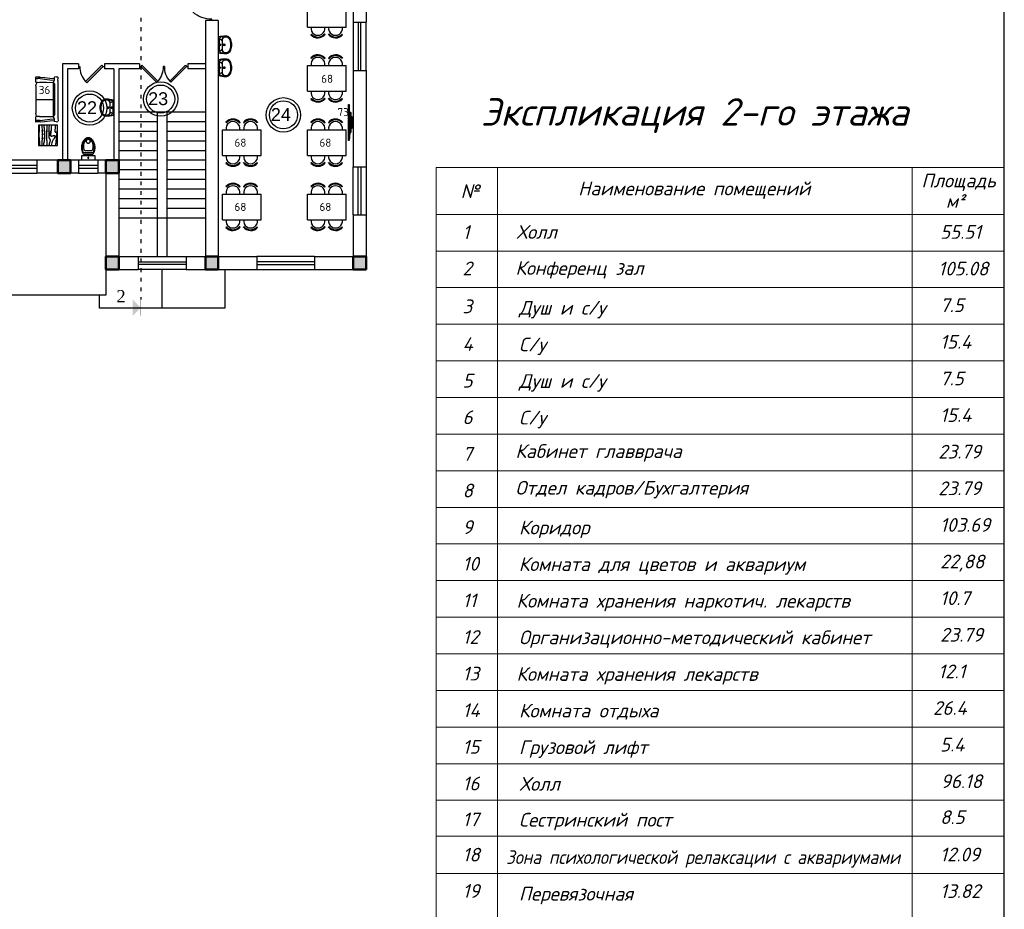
# Model space of a CAD drawing. Header units: millimetres. Extents: x 151654 to 877351, y 70322 to 154322.
# Tile 165 of 173: x 410765 to 441432, y 105728 to 133434. Entities that reach past the tile are written whole.
import ezdxf
from ezdxf.enums import TextEntityAlignment as Align

# ---------------------------------------------------------------- set-up
doc = ezdxf.new("R2010")
doc.units = ezdxf.units.MM
doc.linetypes.add('ACAD_ISO03W100', pattern=[30, 12, -18])
for name, color, linetype in [('kolonn', 7, 'Continuous'), ('RENDER', 252, 'Continuous'), ('su', 7, 'Continuous')]:
    doc.layers.add(name, color=color, linetype=linetype)
for name, color, linetype, lineweight in [('Tech_equipment_001', 3, 'Continuous', 30), ('Текст', 132, 'Continuous', 25), ('технологич.о', 152, 'Continuous', 30), ('ТХ', 152, 'Continuous', 30)]:
    doc.layers.add(name, color=color, linetype=linetype, lineweight=lineweight)
doc.styles.add('GOST', font='isocpeur.ttf')
doc.styles.add('RomanS', font='times.ttf')
doc.styles.get("Standard").update_dxf_attribs({"font": 'arial.ttf'})
doc.styles.add('style Ecuper', font='isocpeui.ttf', dxfattribs={"height": 220})
doc.styles.add('ГОСТ 300', font='isocpeui.ttf', dxfattribs={"height": 250})
pattern_1 = [(180, (-1150119.1421848, 2746708.3630537), (0, 0.00136125), [])]
pattern_2 = [(180, (-1150119.4463504, 2746785.3122192), (0, 0.00136125), [])]

# ---------------------------------------------------------------- blocks, each defined once
blk = doc.blocks.new('ghsdd')
at = {"ltscale": 50, "true_color": 0x757575}
h = blk.add_hatch(color=8, dxfattribs=at)
h.paths.add_polyline_path([(0, 200), (-200, 200), (-200, 0), (0, 0)])
h.paths.add_polyline_path([(200, 0), (200, 200), (0, 200), (0, 0)])
h.paths.add_polyline_path([(0, 0), (-200, 0), (-200, -200), (0, -200)])
h.paths.add_polyline_path([(0, 0), (0, -200), (200, -200), (200, 0)])
at = {"lineweight": 50, "ltscale": 50}
blk.add_lwpolyline([(200, 200), (200, -200), (-200, -200), (-200, 200), (200, 200)], dxfattribs=at)
blk = doc.blocks.new('UM_8')
for p, q in [((244, 0), (-244, 0)), ((-182, -45), (-146, -110)), ((175, -30), (-175, -30)), ((142, -120), (-132, -120)), ((35, -180), (-35, -180)), ((27, -61), (-27, -61)), ((0, -88), (0, -34)), ((0, -145), (0, -215)), ((182, -45), (146, -110))]:
    blk.add_line(p, q)
for centre, radius in [((0, -180), 27), ((0, -61), 17), ((0, -180), 17)]:
    blk.add_circle(centre, radius)
for centre, radius, start, end in [((-244, 0), 0.5, 90, 167.3206), ((244, 0), 0.5, 12.6794, 90), ((-104, -234), 169, 178.312, 234.1043), ((894, -257), 1167, 167.3206, 178.6525), ((-273, -229), 0.5, 358.312, 358.6525), ((68, -206), 330, 154.5977, 180.3349), ((-104, -233), 138, 141.0504, 245.2718), ((-175, -90), 60, 90, 154.5977), ((-104, -233), 148, 141.0504, 147.7493), ((-139, -232), 123, 98.7111, 129.9424), ((-139, -232), 113, 86.1548, 129.9424), ((139, -232), 113, 50.0576, 93.8452), ((139, -232), 123, 50.0576, 81.2889), ((104, -233), 138, 294.7282, 38.9496), ((175, -90), 60, 25.4023, 90), ((104, -234), 169, 305.8957, 1.688), ((104, -233), 148, 32.2507, 38.9496), ((-68, -206), 330, 359.6651, 25.4023), ((-894, -257), 1167, 1.3475, 12.6794), ((273, -229), 0.5, 181.3475, 181.688), ((-27, -71), 347, 239.6448, 267.5368), ((-27, -71), 317, 244.8898, 267.5368), ((0, 80), 500, 265.1692, 274.8308), ((0, 80), 470, 265.1692, 274.8308), ((27, -71), 317, 272.4632, 300.3552), ((27, -71), 347, 272.4632, 300.3552)]:
    blk.add_arc(centre, radius, start, end)
blk = doc.blocks.new('UniTAZZ_3')
for p, q in [((-293, -112), (-293, 112)), ((-230, -144), (-230, 144)), ((-178, -144), (-178, 144)), ((-152, 200), (-152, -200)), ((0, 200), (-152, 200)), ((0, -200), (0, 200)), ((-152, -200), (0, -200))]:
    blk.add_line(p, q)
blk.add_circle((-76, 0), 17)
for centre, radius, start, end in [((-581, 0), 131, 146.9765, 180), ((-581, 0), 131, 180, 213.0235), ((-493, -57), 235, 122.5078, 146.9765), ((-564, 0), 117, 146.9765, 180), ((-575, 0), 87.7, 145.7058, 180), ((-575, 0), 87.7, 180, 214.2942), ((-485, -51), 211, 122.5078, 146.9765), ((-610, 0), 46, 153.6325, 180), ((-610, 0), 46, 180, 206.3675), ((-600, -5), 56.5, 129.8827, 153.6325), ((-507, -46), 170, 121.2723, 145.7058), ((-594, -12), 66, 109.092, 129.8827), ((-435, -148), 343, 104.7867, 122.5078), ((-590, -23), 78.1, 90, 109.092), ((-433, -133), 308, 104.7867, 122.5078), ((-462, -121), 257, 104.1209, 121.2723), ((-590, -23), 78.1, 70.908, 90), ((-586, -12), 66, 50.1173, 70.908), ((-580, -5), 56.5, 26.3675, 50.1173), ((-571, 0), 46, 0, 26.3675), ((-571, 0), 46, 333.6325, 0), ((-432, -238), 378, 90, 104.1209), ((-397, -291), 491, 90, 104.7867), ((-399, -261), 441, 90, 104.7867), ((-432, -238), 378, 75.8791, 90), ((-399, -261), 441, 75.2133, 90), ((-397, -291), 491, 75.2133, 90), ((-403, -121), 257, 64.7964, 75.8791), ((-365, -133), 308, 63.9053, 75.2133), ((-359, -148), 343, 58.1489, 75.2133), ((-493, 57), 235, 213.0235, 237.4922), ((-564, 0), 117, 180, 213.0235), ((-485, 51), 211, 213.0235, 237.4922), ((-600, 5), 56.5, 206.3675, 230.1173), ((-507, 47), 170, 214.2942, 238.7277), ((-594, 12), 66, 230.1173, 250.908), ((-435, 148), 343, 237.4922, 255.2133), ((-590, 24), 78.1, 250.908, 270), ((-433, 132), 308, 237.4922, 255.2133), ((-462, 121), 257, 238.7277, 255.8791), ((-590, 24), 78.1, 270, 289.092), ((-586, 12), 66, 289.092, 309.8827), ((-580, 5), 56.5, 309.8827, 333.6325), ((-432, 238), 378, 255.8791, 270), ((-397, 291), 491, 255.2133, 270), ((-399, 261), 441, 255.2133, 270), ((-432, 238), 378, 270, 284.1209), ((-399, 261), 441, 270, 284.7867), ((-397, 291), 491, 270, 284.7867), ((-403, 121), 257, 284.1209, 295.2036), ((-365, 132), 308, 284.7867, 296.0947), ((-359, 148), 343, 284.7867, 301.8511)]:
    blk.add_arc(centre, radius, start, end)
blk = doc.blocks.new('jfgjhsdf')
blk.add_hatch(color=1).paths.add_polyline_path([(-593, 731), (-637, 687), (0, 50), (44, 94)])
at = {"color": 1}
for p, q in [((0, 1000), (0, 950)), ((0, 50), (0, 0))]:
    blk.add_line(p, q, dxfattribs=at)
blk.add_lwpolyline([(0, 50), (-637, 687), (-593, 731), (44, 94), (0, 50)], dxfattribs=at)
blk.add_arc((-33, 130), 821, 87.662, 132.9147, dxfattribs=at)
blk = doc.blocks.new('s-style4-2')
at = {"layer": 'технологич.о', "linetype": 'Continuous'}
for p, q in [((-706, 649), (-701, 681)), ((-706, 649), (-698, 590)), ((-701, 681), (-698, 696)), ((-698, 696), (-678, 707)), ((-670, 710), (-678, 707)), ((-587, 700), (-670, 710)), ((-587, 700), (-462, 693)), ((-465, 694), (-456, 694)), ((-462, 693), (454, 693)), ((454, 693), (578, 700)), ((578, 700), (661, 710)), ((661, 710), (668, 707)), ((668, 707), (689, 696)), ((700, 647), (689, 696)), ((700, 647), (689, 590)), ((-687, 577), (-698, 590)), ((-687, 577), (-653, 577)), ((-682, 291), (-666, 446)), ((-666, 446), (-653, 577)), ((-653, 577), (-600, 581)), ((-637, 291), (-617, 446)), ((-617, 446), (-600, 581)), ((-600, 581), (-527, 550)), ((-536, 339), (-527, 550)), ((-536, 123), (-536, 339)), ((-527, 550), (-473, 592)), ((-527, 550), (528, 550)), ((-473, 592), (-462, 593)), ((-462, 593), (454, 593)), ((-1, 28), (1, 550)), ((454, 593), (464, 592)), ((464, 592), (528, 550)), ((528, 550), (601, 580)), ((534, 425), (528, 551)), ((534, 123), (534, 425)), ((617, 446), (601, 580)), ((601, 580), (651, 577)), ((637, 291), (617, 446)), ((665, 446), (651, 577)), ((678, 577), (651, 577)), ((683, 291), (665, 446)), ((678, 577), (689, 590)), ((-693, 146), (-696, 49)), ((-696, 49), (-696, 12)), ((-693, 0), (-696, 12)), ((-693, 146), (-682, 291)), ((-693, 0), (-651, 0)), ((-656, 0), (-652, 3)), ((-652, 146), (-655, 73)), ((-655, 12), (-655, 73)), ((-651, 0), (-655, 12)), ((-652, 146), (-637, 291)), ((-651, 0), (-552, 0)), ((-552, 0), (-535, 12)), ((-530, 65), (-536, 123)), ((-529, 49), (-535, 12)), ((-520, 28), (-530, 65)), ((-528, 60), (-529, 49)), ((-520, 28), (-482, 19)), ((-425, 14), (-482, 19)), ((-425, 14), (-25, 14)), ((-12, 19), (-25, 14)), ((-1, 28), (-12, 19)), ((0, 28), (-1, 123)), ((0, 28), (10, 19)), ((24, 14), (10, 19)), ((24, 14), (423, 14)), ((481, 19), (423, 14)), ((518, 28), (481, 19)), ((518, 28), (528, 65)), ((534, 123), (528, 65)), ((529, 79), (530, 49)), ((530, 49), (536, 12)), ((553, 0), (536, 12)), ((652, 146), (637, 291)), ((651, 0), (655, 12)), ((654, 0), (651, 2)), ((652, 146), (655, 49)), ((655, 49), (655, 12)), ((695, 146), (683, 291)), ((694, 0), (698, 12)), ((695, 146), (698, 49)), ((698, 49), (698, 12)), ((553, 0), (651, 0)), ((651, 0), (694, 0))]:
    blk.add_line(p, q, dxfattribs=at)
blk = doc.blocks.new('столик журнальный 630х600')
at = {"layer": 'технологич.о', "linetype": 'Continuous'}
for p, q in [((2440299, 550477), (2440299, 549877)), ((2440929, 550477), (2440299, 550477)), ((2440929, 549877), (2440929, 550477)), ((2440299, 549877), (2440929, 549877))]:
    blk.add_line(p, q, dxfattribs=at)
for points in [[(2440299, 550407), (2440305, 550407), (2440336, 550404), (2440363, 550401), (2440388, 550399), (2440410, 550397), (2440430, 550395), (2440447, 550394), (2440461, 550393), (2440473, 550393), (2440483, 550393), (2440490, 550394), (2440497, 550394), (2440502, 550396), (2440505, 550397), (2440508, 550399), (2440510, 550401), (2440512, 550404), (2440513, 550406), (2440514, 550409), (2440514, 550411), (2440514, 550414), (2440513, 550417), (2440512, 550419), (2440511, 550422), (2440510, 550424), (2440508, 550426), (2440507, 550428), (2440506, 550430), (2440504, 550432), (2440503, 550434), (2440503, 550437), (2440502, 550438), (2440503, 550440), (2440503, 550442), (2440504, 550444), (2440505, 550446), (2440507, 550447), (2440508, 550449), (2440511, 550450), (2440513, 550451), (2440517, 550451), (2440520, 550452), (2440525, 550452), (2440530, 550452), (2440536, 550451), (2440543, 550451), (2440551, 550450), (2440560, 550449), (2440570, 550447), (2440582, 550446), (2440596, 550444), (2440611, 550442), (2440629, 550440), (2440649, 550438), (2440671, 550435), (2440696, 550433), (2440724, 550430), (2440754, 550427), (2440786, 550424), (2440819, 550421), (2440854, 550418), (2440891, 550415), (2440929, 550413)], [(2440299, 550285), (2440315, 550283), (2440343, 550281), (2440370, 550279), (2440395, 550277), (2440419, 550275), (2440442, 550273), (2440463, 550271), (2440483, 550269), (2440501, 550267), (2440518, 550265), (2440533, 550263), (2440547, 550261), (2440560, 550259), (2440571, 550258), (2440582, 550257), (2440591, 550257), (2440599, 550256), (2440606, 550256), (2440612, 550257), (2440617, 550257), (2440621, 550258), (2440625, 550260), (2440628, 550261), (2440631, 550263), (2440633, 550265), (2440635, 550268), (2440636, 550271), (2440638, 550274), (2440638, 550278), (2440638, 550282), (2440638, 550288), (2440637, 550294), (2440636, 550301), (2440635, 550308), (2440633, 550316), (2440630, 550325), (2440628, 550333), (2440626, 550341), (2440624, 550348), (2440621, 550355), (2440620, 550361), (2440618, 550367), (2440617, 550371), (2440616, 550375), (2440616, 550379), (2440616, 550382), (2440616, 550385), (2440617, 550387), (2440619, 550390), (2440622, 550392), (2440625, 550394), (2440628, 550396), (2440632, 550397), (2440636, 550398), (2440641, 550398), (2440645, 550398), (2440651, 550397), (2440656, 550395), (2440663, 550393), (2440670, 550390), (2440678, 550385), (2440688, 550380), (2440699, 550373), (2440713, 550365), (2440728, 550355), (2440746, 550344), (2440767, 550332), (2440791, 550321), (2440819, 550309), (2440851, 550297), (2440887, 550286), (2440929, 550277)], [(2440299, 550210), (2440325, 550209), (2440351, 550208), (2440375, 550207), (2440398, 550206), (2440421, 550205), (2440443, 550205), (2440465, 550204), (2440487, 550203), (2440508, 550202), (2440529, 550201), (2440549, 550200), (2440568, 550200), (2440586, 550199), (2440603, 550199), (2440618, 550199), (2440632, 550200), (2440644, 550200), (2440656, 550201), (2440666, 550202), (2440675, 550204), (2440682, 550205), (2440689, 550207), (2440696, 550209), (2440701, 550212), (2440706, 550214), (2440710, 550217), (2440714, 550219), (2440717, 550222), (2440721, 550225), (2440724, 550227), (2440728, 550230), (2440731, 550232), (2440735, 550234), (2440740, 550236), (2440744, 550237), (2440749, 550239), (2440754, 550240), (2440760, 550241), (2440766, 550241), (2440773, 550241), (2440780, 550240), (2440787, 550240), (2440795, 550239), (2440802, 550237), (2440810, 550236), (2440818, 550234), (2440825, 550232), (2440833, 550229), (2440843, 550226), (2440854, 550223), (2440867, 550219), (2440884, 550215), (2440904, 550210), (2440929, 550205)], [(2440299, 550137), (2440329, 550137), (2440367, 550137), (2440403, 550137), (2440437, 550136), (2440468, 550135), (2440497, 550134), (2440524, 550133), (2440549, 550133), (2440574, 550132), (2440597, 550131), (2440619, 550130), (2440639, 550129), (2440658, 550128), (2440676, 550128), (2440693, 550128), (2440708, 550129), (2440722, 550129), (2440734, 550130), (2440746, 550131), (2440756, 550133), (2440766, 550134), (2440775, 550136), (2440783, 550138), (2440790, 550139), (2440798, 550141), (2440805, 550142), (2440811, 550143), (2440818, 550144), (2440825, 550144), (2440832, 550145), (2440840, 550145), (2440848, 550145), (2440856, 550144), (2440865, 550143), (2440875, 550142), (2440884, 550140), (2440892, 550139), (2440900, 550138), (2440907, 550136), (2440912, 550135), (2440916, 550134), (2440919, 550134), (2440921, 550133), (2440922, 550133), (2440923, 550133), (2440925, 550133), (2440926, 550133), (2440929, 550133)], [(2440299, 550046), (2440326, 550049), (2440353, 550051), (2440377, 550054), (2440399, 550056), (2440420, 550058), (2440440, 550060), (2440459, 550062), (2440477, 550064), (2440494, 550066), (2440511, 550067), (2440527, 550069), (2440543, 550070), (2440559, 550071), (2440575, 550072), (2440591, 550072), (2440606, 550073), (2440622, 550073), (2440639, 550073), (2440655, 550072), (2440672, 550071), (2440689, 550070), (2440706, 550068), (2440722, 550066), (2440738, 550064), (2440752, 550062), (2440766, 550061), (2440779, 550059), (2440791, 550057), (2440802, 550055), (2440813, 550053), (2440822, 550051), (2440832, 550049), (2440842, 550047), (2440851, 550045), (2440861, 550043), (2440871, 550042), (2440881, 550041), (2440891, 550040), (2440900, 550040), (2440910, 550041), (2440920, 550042), (2440929, 550045)], [(2440299, 549986), (2440319, 549987), (2440376, 549989), (2440421, 549991), (2440460, 549993), (2440495, 549994), (2440528, 549995), (2440557, 549995), (2440585, 549996), (2440611, 549996), (2440634, 549996), (2440656, 549996), (2440676, 549995), (2440695, 549995), (2440713, 549994), (2440729, 549993), (2440745, 549992), (2440761, 549991), (2440776, 549990), (2440791, 549989), (2440806, 549988), (2440821, 549987), (2440836, 549985), (2440852, 549984), (2440867, 549983), (2440883, 549982), (2440898, 549981), (2440914, 549981), (2440929, 549981)], [(2440299, 549906), (2440313, 549906), (2440341, 549905), (2440367, 549904), (2440391, 549903), (2440414, 549902), (2440436, 549901), (2440456, 549901), (2440476, 549900), (2440495, 549899), (2440513, 549898), (2440532, 549897), (2440550, 549896), (2440570, 549896), (2440590, 549896), (2440611, 549896), (2440635, 549896), (2440660, 549897), (2440690, 549899), (2440724, 549901), (2440764, 549905), (2440811, 549910), (2440865, 549916), (2440929, 549925)]]:
    blk.add_lwpolyline(points, dxfattribs=at)
blk = doc.blocks.new('A$C5e854ee6')
at = {"layer": 'ТХ', "ltscale": 100, "transparency": 33554687}
h = blk.add_hatch(dxfattribs=at)
h.set_pattern_fill('ANSI31', color=256, scale=0.01089, angle=135, style=0)
h.set_pattern_definition(pattern_1)
h.paths.add_polyline_path([(-68, 612), (-50, 632, 0.450465), (-494, 640), (-476, 620, -0.456497)])
h = blk.add_hatch(dxfattribs=at)
h.set_pattern_fill('ANSI31', color=256, scale=0.01089, angle=135, style=0)
h.set_pattern_definition(pattern_1)
h.paths.add_polyline_path([(68, 612), (50, 632, -0.450465), (494, 640), (476, 620, 0.456497)])
h = blk.add_hatch(dxfattribs=at)
h.set_pattern_fill('ANSI31', color=256, scale=0.01089, angle=135, style=0)
h.set_pattern_definition(pattern_2)
h.paths.add_polyline_path([(-50, -632), (-68, -612, -0.456497), (-476, -620), (-494, -640, 0.450465)])
h = blk.add_hatch(dxfattribs=at)
h.set_pattern_fill('ANSI31', color=256, scale=0.01089, angle=135, style=0)
h.set_pattern_definition(pattern_2)
h.paths.add_polyline_path([(50, -632), (68, -612, 0.456497), (476, -620), (494, -640, -0.450465)])
at = {"layer": 'RENDER'}
for p, q in [((-494, 640), (-476, 620)), ((-50, 632), (-68, 612)), ((50, 632), (68, 612)), ((494, 640), (476, 620)), ((-494, -640), (-476, -620)), ((494, -640), (476, -620))]:
    blk.add_line(p, q, dxfattribs=at)
at = {"layer": 'ТХ', "ltscale": 100, "transparency": 33554687}
for p, q in [((-600, 400), (-600, -400)), ((600, 400), (-600, 400)), ((-490, 400), (-489, 401)), ((490, 400), (489, 401)), ((600, 400), (600, -400)), ((600, -400), (-600, -400)), ((-50, -632), (-68, -612)), ((50, -632), (68, -612))]:
    blk.add_line(p, q, dxfattribs=at)
for centre, radius, start, end in [((-275, 440), 296, 40.4731, 137.4728), ((-275, 440), 296, 40.4731, 137.4728), ((-275, 440), 217, 349.5046, 190.4954), ((-275, 440), 270, 39.7979, 137.9442), ((275, 440), 296, 42.5272, 139.5269), ((275, 440), 296, 42.5272, 139.5269), ((275, 440), 217, 349.5046, 190.4954), ((275, 440), 270, 42.0558, 140.2021), ((-275, -440), 217, 169.5046, 10.4954), ((-275, -440), 270, 222.0558, 320.2021), ((275, -440), 217, 169.5046, 10.4954), ((275, -440), 270, 219.7979, 317.9442), ((-275, -440), 296, 222.5272, 319.5269), ((275, -440), 296, 220.4731, 317.4728)]:
    blk.add_arc(centre, radius, start, end, dxfattribs=at)
blk = doc.blocks.new('samsung 49 TV')
at = {"layer": 'Tech_equipment_001', "color": 1, "ltscale": 200}
for p, q in [((-50, 561), (-73, 561)), ((-73, 561), (-73, -558)), ((-50, -558), (-50, 561)), ((-73, -558), (-50, -558))]:
    blk.add_line(p, q, dxfattribs=at)
at = {"layer": 'Tech_equipment_001', "color": 1, "linetype": 'ByBlock'}
for p, q in [((-28, 326), (-50, 561)), ((-28, 326), (0, 307)), ((-28, 326), (-28, -326)), ((0, -307), (0, 307)), ((-28, -326), (-50, -530)), ((-28, -326), (0, -307))]:
    blk.add_line(p, q, dxfattribs=at)

msp = doc.modelspace()

# ---------------------------------------------------------------- hatches: boundary and pattern name
msp.add_hatch(color=256).paths.add_polyline_path([(414282.5, 124208), (414539.9, 124465.4), (414282.5, 124722.8)])

# ---------------------------------------------------------------- linework, layer by layer
at = {"color": 1, "linetype": 'ACAD_ISO03W100', "ltscale": 10}
msp.add_line((414539.9, 146395.8), (414539.9, 124715.4), dxfattribs=at)
at = {"lineweight": 30}
for p, q in [((421151.5, 136354.5), (421151.5, 133354.5)), ((421551.5, 136354.5), (421551.5, 133354.5)), ((416551.5, 133404.5), (416551.5, 126054.5)), ((416951.5, 133404.5), (416551.5, 133404.5)), ((416951.5, 133404.5), (416951.5, 126054.5)), ((421151.5, 133354.5), (421551.5, 133354.5)), ((412101.5, 132054.5), (412101.5, 129054.5)), ((412601.5, 132054.5), (412101.5, 132054.5)), ((412251.5, 131904.5), (412251.5, 129054.5)), ((412601.5, 131904.5), (412251.5, 131904.5)), ((412601.5, 132054.5), (412601.5, 131904.5)), ((414501.5, 132054.5), (413401.5, 132054.5)), ((413401.5, 132054.5), (413401.5, 131904.5)), ((413701.5, 131904.5), (413401.5, 131904.5)), ((413701.5, 131904.5), (413701.5, 129054.5)), ((413851.5, 131904.5), (413851.5, 126054.5)), ((414501.5, 131904.5), (413851.5, 131904.5)), ((414501.5, 132054.5), (414501.5, 131904.5)), ((416551.5, 132054.5), (416001.5, 132054.5)), ((416001.5, 132054.5), (416001.5, 131904.5)), ((416551.5, 131904.5), (416001.5, 131904.5)), ((421151.5, 131854.5), (421151.5, 128854.5)), ((421151.5, 131854.5), (421551.5, 131854.5)), ((421551.5, 131854.5), (421551.5, 128854.5)), ((412601.5, 129054.5), (411301.5, 129054.5)), ((411301.5, 129054.5), (411301.5, 128654.5)), ((412601.5, 129054.5), (412601.5, 128654.5)), ((413201.5, 129054.5), (413201.5, 128654.5)), ((413851.5, 129054.5), (413201.5, 129054.5)), ((421151.5, 128854.5), (421551.5, 128854.5)), ((412601.5, 128654.5), (411301.5, 128654.5)), ((413451.5, 128654.5), (413201.5, 128654.5)), ((413451.5, 128654.5), (413451.5, 125654.5)), ((421151.5, 127354.5), (421151.5, 126054.5)), ((421151.5, 127354.5), (421551.5, 127354.5)), ((421551.5, 127354.5), (421551.5, 125654.5)), ((413851.5, 126054.5), (414451.5, 126054.5)), ((414451.5, 126054.5), (414451.5, 125654.5)), ((415951.5, 126054.5), (415951.5, 125654.5)), ((415951.5, 126054.5), (416551.5, 126054.5)), ((416951.5, 126054.5), (418151.5, 126054.5)), ((418151.5, 126054.5), (418151.5, 125654.5)), ((419951.5, 126054.5), (421151.5, 126054.5)), ((419951.5, 126054.5), (419951.5, 125654.5)), ((413451.5, 125654.5), (414451.5, 125654.5)), ((415951.5, 125654.5), (418151.5, 125654.5)), ((419951.5, 125654.5), (421551.5, 125654.5))]:
    msp.add_line(p, q, dxfattribs=at)
at = {"color": 1}
for p, q in [((421151.5, 133354.5), (421151.5, 131854.5)), ((421311.5, 133354.5), (421311.5, 131854.5)), ((421391.5, 131854.5), (421391.5, 133354.5)), ((421551.5, 131854.5), (421551.5, 133354.5)), ((411301.5, 129054.5), (410101.5, 129054.5)), ((411301.5, 128894.5), (410101.5, 128894.5)), ((410101.5, 128814.5), (411301.5, 128814.5)), ((413201.5, 129054.5), (412601.5, 129054.5)), ((413201.5, 128894.5), (412601.5, 128894.5)), ((412601.5, 128814.5), (413201.5, 128814.5)), ((421151.5, 127354.5), (421151.5, 128854.5)), ((421311.5, 127354.5), (421311.5, 128854.5)), ((421391.5, 128854.5), (421391.5, 127354.5)), ((421551.5, 128854.5), (421551.5, 127354.5)), ((410101.5, 128654.5), (411301.5, 128654.5)), ((412601.5, 128654.5), (413201.5, 128654.5)), ((414451.5, 126054.5), (415951.5, 126054.5)), ((419951.5, 126054.5), (418151.5, 126054.5)), ((414451.5, 125894.5), (415951.5, 125894.5)), ((415951.5, 125814.5), (414451.5, 125814.5)), ((419951.5, 125894.5), (418151.5, 125894.5)), ((418151.5, 125814.5), (419951.5, 125814.5)), ((415951.5, 125654.5), (414451.5, 125654.5)), ((418151.5, 125654.5), (419951.5, 125654.5))]:
    msp.add_line(p, q, dxfattribs=at)
for p, q in [((416551.5, 130554.5), (413851.5, 130554.5)), ((415051.5, 130554.5), (415051.5, 126054.5)), ((415351.5, 130554.5), (415351.5, 126054.5)), ((415051.5, 130254.5), (413851.5, 130254.5)), ((416551.5, 130254.5), (415351.5, 130254.5)), ((415051.5, 129954.5), (413851.5, 129954.5)), ((416551.5, 129954.5), (415351.5, 129954.5)), ((415051.5, 129654.5), (413851.5, 129654.5)), ((416551.5, 129654.5), (415351.5, 129654.5)), ((415051.5, 129354.5), (413851.5, 129354.5)), ((416551.5, 129354.5), (415351.5, 129354.5)), ((415051.5, 129054.5), (413851.5, 129054.5)), ((416551.5, 129054.5), (415351.5, 129054.5)), ((415051.5, 128754.5), (413851.5, 128754.5)), ((416551.5, 128754.5), (415351.5, 128754.5)), ((415051.5, 128454.5), (413851.5, 128454.5)), ((416551.5, 128454.5), (415351.5, 128454.5)), ((415051.5, 128154.5), (413851.5, 128154.5)), ((416551.5, 128154.5), (415351.5, 128154.5)), ((415051.5, 127854.5), (413851.5, 127854.5)), ((416551.5, 127854.5), (415351.5, 127854.5)), ((415051.5, 127554.5), (413851.5, 127554.5)), ((416551.5, 127554.5), (415351.5, 127554.5)), ((416551.5, 127254.5), (413851.5, 127254.5)), ((413451.5, 125654.5), (413451.5, 124854.5)), ((415201.5, 124454.5), (415201.5, 125654.5))]:
    msp.add_line(p, q)
at = {"color": 0, "lineweight": 9}
for p, q in [((423738.9, 128827.8), (423738.9, 89734.2)), ((423738.9, 128827.8), (441416.9, 128827.8)), ((425646.9, 128827.8), (425646.9, 89734.2)), ((438565.7, 128827.8), (438565.7, 89734.2)), ((441416.9, 89734.2), (441416.9, 128827.8)), ((423738.9, 127370.1), (441416.9, 127370.1)), ((423738.9, 126229.6), (441416.9, 126229.6)), ((423738.9, 125089.1), (441416.9, 125089.1)), ((423738.9, 123948.6), (441416.9, 123948.6)), ((423738.9, 122808.2), (441416.9, 122808.2)), ((423738.9, 121667.7), (441416.9, 121667.7)), ((423738.9, 120527.2), (441416.9, 120527.2)), ((423738.9, 119386.7), (441416.9, 119386.7)), ((423738.9, 118246.2), (441416.9, 118246.2)), ((423738.9, 117105.8), (441416.9, 117105.8)), ((423738.9, 115965.3), (441416.9, 115965.3)), ((423738.9, 114824.8), (441416.9, 114824.8)), ((423738.9, 113684.3), (441416.9, 113684.3)), ((423738.9, 112543.8), (441416.9, 112543.8)), ((423738.9, 111403.4), (441416.9, 111403.4)), ((423738.9, 110262.9), (441416.9, 110262.9)), ((423738.9, 109122.4), (441416.9, 109122.4)), ((423738.9, 108004.6), (441416.9, 108004.6)), ((423738.9, 108004.6), (441416.9, 108004.6)), ((423738.9, 106841.4), (441416.9, 106841.4))]:
    msp.add_line(p, q, dxfattribs=at)
msp.add_lwpolyline([(327816.9, 71522.5), (327816.9, 153122.5), (441416.9, 153122.5), (441416.9, 71522.5)], close=True)
for points in [[(417151.5, 125654.5), (417151.5, 124454.5), (413251.5, 124454.5), (413251.5, 124854.5)], [(413451.5, 124854.5), (390151.5, 124854.5), (390151.5, 122054.5), (390851.5, 122054.5), (390851.5, 115254.5), (390151.5, 115254.5), (390151.5, 106854.5)]]:
    msp.add_lwpolyline(points)
for points, const_width in [([(414539.9, 124215.4), (414539.9, 124715.4)], 15), ([(414282.5, 124465.4), (413711.9, 124465.4)], 25)]:
    msp.add_lwpolyline(points, dxfattribs=dict(const_width=const_width))
at = {"color": 1}
for centre, radius in [((415155.8, 130961.9), 537), ((415155.8, 130961.9), 437), ((412941.5, 130681.7), 537), ((412941.5, 130681.7), 437), ((418978.9, 130468.6), 537), ((418978.9, 130468.6), 437)]:
    msp.add_circle(centre, radius, dxfattribs=at)
at = {"layer": 'Tech_equipment_001', "color": 152}
msp.add_lwpolyline([(421080.3, 130057.3), (421120.3, 130057.3), (421120.3, 130407.3), (421080.3, 130407.3)], close=True, dxfattribs=at)

# ---------------------------------------------------------------- block references
at = {"xscale": -1, "rotation": 180}
msp.add_blockref('jfgjhsdf', (416751.5, 134404.5), dxfattribs=at)
for p, xscale, yscale, zscale, rotation in [((413401.5, 131979.5), 0.8000000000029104, 0.8000000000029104, 0.8000000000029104, 90), ((414501.5, 131979.5), -0.7692307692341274, 0.7692307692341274, 0.769230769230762, 270), ((416001.5, 131979.5), 0.7692307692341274, 0.7692307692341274, 0.7692307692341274, 90)]:
    msp.add_blockref('jfgjhsdf', p, dxfattribs=dict(xscale=xscale, yscale=yscale, zscale=zscale, rotation=rotation))
at = {"color": 7, "lineweight": 25, "xscale": -1, "rotation": 180}
msp.add_blockref('samsung 49 TV', (421080.3, 130232.3), dxfattribs=at)
at = {"layer": 'kolonn', "xscale": -1}
for p in [(412151.5, 128854.5), (413651.5, 128854.5), (413651.5, 125854.5), (416751.5, 125854.5), (421351.5, 125854.5)]:
    msp.add_blockref('ghsdd', p, dxfattribs=at)
at = {"layer": 'su', "rotation": 90}
for p in [(416951.5, 132650.5), (416951.5, 131936.2)]:
    msp.add_blockref('UM_8', p, dxfattribs=at)
at = {"layer": 'su', "xscale": -1}
for name, p, rotation in [('UM_8', (413691.9, 130694.8), 270), ('UniTAZZ_3', (412901.5, 129054.5), 90)]:
    msp.add_blockref(name, p, dxfattribs=dict(at, rotation=rotation))
at = {"layer": 'Текст', "rotation": 270}
msp.add_blockref('столик журнальный 630х600', (-138530.8, 2570446.7), dxfattribs=at)
at = {"layer": 'технологич.о', "linetype": 'Continuous', "rotation": 270}
msp.add_blockref('s-style4-2', (411257.6, 130948.5), dxfattribs=at)
at = {"layer": 'ТХ', "ltscale": 10000, "rotation": 180}
for p in [(420328.7, 133603.6), (420328.7, 131603.6), (417681.8, 129603.6), (420328.7, 129603.6), (417681.8, 127603.6), (420328.7, 127603.6)]:
    msp.add_blockref('A$C5e854ee6', p, dxfattribs=at)

# ---------------------------------------------------------------- texts
at = {"style": 'GOST'}
for p in [(420525.8, 131467), (417825, 129477.7), (420471.9, 129477.7), (417825, 127477.7), (420471.9, 127477.7)]:
    msp.add_text('68', height=250, dxfattribs=at).set_placement(p, align=Align.RIGHT)
for s, height, style, p in [('36', 250, 'GOST', (411360.4, 131120, 11.2)), ('73', 250, 'GOST', (420663.8, 130428.5)), ('37', 250, 'GOST', (411412.8, 129729.9, 11.2)), ('Площадь', 427.68, 'ГОСТ 300', (438850.3, 128210)), ('№', 427.7, 'ГОСТ 300', (424500.3, 127877.7)), ('Наименование помещений', 427.68, 'ГОСТ 300', (428160.8, 127964.3)), ('м²', 427.68, 'ГОСТ 300', (439612.1, 127574.4)), ('1', 427.7, 'ГОСТ 300', (424558.3, 126603.1)), ('Холл', 427.68, 'ГОСТ 300', (426239.7, 126608.8)), ('55.51', 427.68, 'ГОСТ 300', (439432.8, 126608.8)), ('2', 427.7, 'ГОСТ 300', (424558.3, 125472.7)), ('Конференц зал', 427.68, 'ГОСТ 300', (426205.9, 125486.1)), ('105.08', 427.68, 'ГОСТ 300', (439372.8, 125468.3)), ('3', 427.7, 'ГОСТ 300', (424558.3, 124290.6)), ('Душ и с/у', 427.68, 'ГОСТ 300', (426315.8, 124247.2)), ('7.5', 427.68, 'ГОСТ 300', (439428.9, 124327.8)), ('15.4', 427.68, 'ГОСТ 300', (439432.8, 123187.3)), ('4', 427.7, 'ГОСТ 300', (424558.3, 123117.8)), ('С/у', 427.68, 'ГОСТ 300', (426315.5, 123106.7)), ('5', 427.7, 'ГОСТ 300', (424558.3, 121977.3)), ('Душ и с/у', 427.68, 'ГОСТ 300', (426315.8, 121966.2)), ('7.5', 427.68, 'ГОСТ 300', (439428.9, 122046.9)), ('6', 427.7, 'ГОСТ 300', (424558.3, 120836.9)), ('С/у', 427.68, 'ГОСТ 300', (426315.5, 120825.8)), ('15.4', 427.68, 'ГОСТ 300', (439432.8, 120906.4)), ('Кабинет главврача', 427.68, 'ГОСТ 300', (426205.9, 119783.7)), ('7', 427.7, 'ГОСТ 300', (424558.3, 119696.4)), ('23.79', 427.68, 'ГОСТ 300', (439372.8, 119765.9)), ('8', 427.7, 'ГОСТ 300', (424558.3, 118555.9)), ('Отдел кадров/Бухгалтерия', 427.68, 'ГОСТ 300', (426205.9, 118643.2)), ('23.79', 427.68, 'ГОСТ 300', (439372.8, 118625.4)), ('9', 427.7, 'ГОСТ 300', (424558.3, 117415.4)), ('Коридор', 427.68, 'ГОСТ 300', (426315.8, 117404.3)), ('103.69', 427.68, 'ГОСТ 300', (439432.1, 117484.9)), ('10', 427.68, 'ГОСТ 300', (424558.3, 116274.9)), ('Комната для цветов и аквариум', 427.68, 'ГОСТ 300', (426309.6, 116263.8)), ('22,88', 427.68, 'ГОСТ 300', (439432.1, 116344.5)), ('10.7', 427.68, 'ГОСТ 300', (439428.9, 115204)), ('11', 427.68, 'ГОСТ 300', (424558.3, 115134.5)), ('Комната хранения наркотич. лекарств', 427.68, 'ГОСТ 300', (426238.3, 115123.4)), ('12', 427.68, 'ГОСТ 300', (424558.3, 113994)), ('Организационно-методический кабинет', 427.68, 'ГОСТ 300', (426315.5, 113982.9)), ('23.79', 427.68, 'ГОСТ 300', (439432.8, 114063.5)), ('13', 427.68, 'ГОСТ 300', (424558.3, 112853.5)), ('Комната хранения лекарств', 427.68, 'ГОСТ 300', (426236.7, 112842.4)), ('12.1', 427.68, 'ГОСТ 300', (439372.8, 112923)), ('14', 427.68, 'ГОСТ 300', (424558.3, 111713)), ('Комната отдыха', 427.68, 'ГОСТ 300', (426315.8, 111701.9)), ('26.4', 427.68, 'ГОСТ 300', (439211.8, 111782.5)), ('Грузовой лифт', 427.68, 'ГОСТ 300', (426315.8, 110561.4)), ('5.4', 427.68, 'ГОСТ 300', (439428.9, 110642.1)), ('15', 427.68, 'ГОСТ 300', (424558.3, 110572.5)), ('16', 427.68, 'ГОСТ 300', (424558.3, 109432.1)), ('Холл', 427.68, 'ГОСТ 300', (426333, 109421)), ('96.18', 427.68, 'ГОСТ 300', (439451.9, 109501.6)), ('17', 427.68, 'ГОСТ 300', (424558.3, 108314.3)), ('Сестринский пост', 427.68, 'ГОСТ 300', (426315.8, 108303.2)), ('8.5', 427.68, 'ГОСТ 300', (439432.1, 108383.8)), ('18', 427.68, 'ГОСТ 300', (424558.3, 107215)), ('12.09', 427.68, 'ГОСТ 300', (439432.1, 107220.6)), ('19', 427.68, 'ГОСТ 300', (424558.3, 106084.6)), ('Перевязочная', 427.68, 'ГОСТ 300', (426315.5, 105999.5)), ('13.82', 427.68, 'ГОСТ 300', (439432.8, 106080.1))]:
    msp.add_text(s, height=height, dxfattribs=dict(style=style)).set_placement(p)
at = {"color": 1}
for s, p in [('23', (414766.5, 130773.3)), ('22', (412552.2, 130493.2)), ('24', (418589.6, 130280))]:
    msp.add_text(s, height=400, dxfattribs=at).set_placement(p)
at = {"color": 7, "style": 'style Ecuper'}
msp.add_text('Экспликация 2-го этажа', height=855.36, dxfattribs=at).set_placement((425127.1, 130134.3))
at = {"color": 1, "style": 'RomanS'}
msp.add_text('2', height=379.7, dxfattribs=at).set_placement((413778.6, 124632.6))
at = {"style": 'ГОСТ 300', "width": 0.9}
msp.add_text('Зона психологической релаксации с аквариумами', height=427.68, dxfattribs=at).set_placement((425916.2, 107140))

doc.saveas('drawing.dxf')
